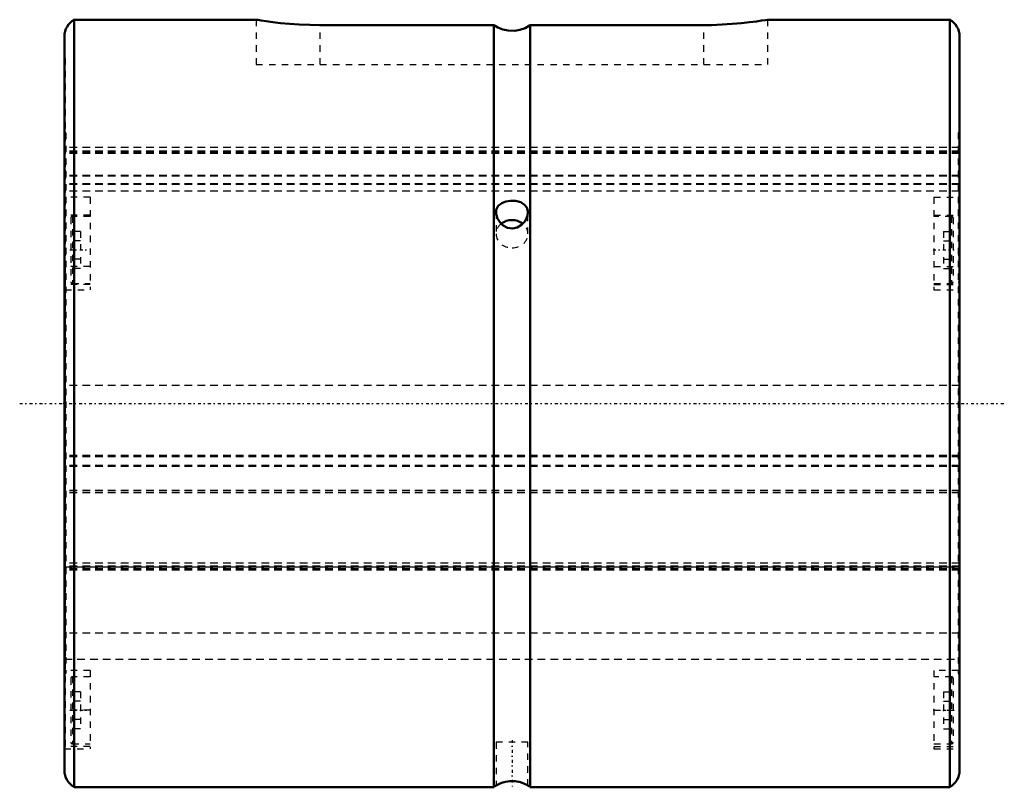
# Model space of a CAD drawing. Header units: millimetres. Extents: x -7 to 147, y -60 to 60.
import ezdxf

# ---------------------------------------------------------------- set-up
doc = ezdxf.new("R2010")
doc.units = ezdxf.units.MM
doc.linetypes.add('Center', pattern=[1.5, 0.45, -0.5, 0.05, -0.5])
doc.linetypes.add('Dashed', pattern=[2, 1, -1])
for name, color, linetype, lineweight in [('2d ConnectionPoints', 7, 'Continuous', 50), ('AM_0', 7, 'Continuous', 50), ('AM_7', 7, 'Center', 25), ('AM_9', 6, 'Dashed', 25)]:
    doc.layers.add(name, color=color, linetype=linetype, lineweight=lineweight)

# ---------------------------------------------------------------- blocks, each defined once
blk = doc.blocks.new('1_80X_cylinder_0_in_SLS801140_00__0')
at = {"layer": 'AM_0'}
for p, q in [((30.03, 60), (1.5, 60)), ((1.5, 60), (1.5, -60)), ((67.14, 59.16), (40, 59.16)), ((67.14, 59.16), (67.14, -60)), ((72.86, 59.16), (72.86, -60)), ((100, 59.16), (72.86, 59.16)), ((138.5, 60), (109.97, 60)), ((138.5, 60), (138.5, -60)), ((0, 57.4), (0, -57.4)), ((140, 57.4), (140, -57.4)), ((1.5, -60), (67.14, -60)), ((72.86, -60), (138.5, -60))]:
    blk.add_line(p, q, dxfattribs=at)
for points in [[(40, 59.16), (38.36, 59.18), (36.72, 59.25), (35.21, 59.35), (33.8, 59.48), (32.59, 59.62), (31.56, 59.76), (30.79, 59.87), (30.26, 59.96), (30.02, 60), (30, 60)], [(72.86, 59.16), (72.05, 58.69), (71.25, 58.41), (70.42, 58.27), (69.4, 58.29), (68.58, 58.46), (67.8, 58.77), (67.14, 59.16)], [(110, 60), (109.94, 59.99), (109.63, 59.94), (109.04, 59.85), (108.22, 59.73), (107.14, 59.59), (105.88, 59.45), (104.42, 59.33), (102.87, 59.23), (101.18, 59.17), (100, 59.16)], [(72.5, 29.89), (72.49, 30.05), (72.33, 30.61), (71.98, 31.07), (71.37, 31.44), (70.55, 31.65), (69.74, 31.68), (69.03, 31.57), (68.39, 31.32), (67.85, 30.9), (67.66, 30.6), (67.54, 30.27), (67.5, 29.88)], [(67.5, 29.88), (67.53, 29.57), (67.72, 28.92), (68.13, 28.28), (68.6, 27.84)], [(68.6, 27.84), (69.3, 27.47), (70.1, 27.36), (70.83, 27.52), (71.48, 27.9), (72.04, 28.51), (72.42, 29.31), (72.5, 29.89)], [(72.5, -59.77), (72.49, -59.76), (72.32, -59.67), (71.95, -59.48), (71.33, -59.24), (70.51, -59.08), (69.7, -59.06), (68.99, -59.16), (68.36, -59.35), (67.83, -59.58), (67.65, -59.68), (67.53, -59.75), (67.5, -59.77)]]:
    blk.add_lwpolyline(points, dxfattribs=at)
for centre, radius, start, end in [((3, 57.4), 3, 120, 180), ((137, 57.4), 3, 360, 60), ((3, -57.4), 3, 180, 240), ((137, -57.4), 3, 300, 0), ((70, -64.1), 5, 119.5565, 124.8898), ((70, -64.1), 5, 55.1102, 60.372)]:
    blk.add_arc(centre, radius, start, end, dxfattribs=at)
blk.add_ellipse((70, 26.5), major_axis=(2.5, 0), ratio=0.866025, start_param=0.83841, end_param=2.306843, dxfattribs=at)
at = {"layer": 'AM_7'}
for p, q in [((0.85, 24), (4.15, 24)), ((135.85, 24), (139.15, 24)), ((-7, 0), (147, 0)), ((0.85, -48), (4.15, -48)), ((135.85, -48), (139.15, -48)), ((70, -52.65), (70, -60.35))]:
    blk.add_line(p, q, dxfattribs=at)
at = {"layer": 'AM_9'}
for p, q in [((30, 60), (30, 53)), ((40, 53), (40, 59.16)), ((100, 53), (100, 59.16)), ((110, 53), (110, 60)), ((0.1, 54), (0, 54)), ((0.1, 54), (0.1, 23.2)), ((140, 54), (139.9, 54)), ((139.9, 54), (139.9, 23.2)), ((30, 53), (110, 53)), ((0.2, 42.3), (0.1, 42.3)), ((0.2, 42.3), (0.2, -42.23)), ((139.9, 42.3), (139.8, 42.3)), ((139.8, 42.3), (139.8, -42.23)), ((0.2, 41.55), (0.1, 41.55)), ((139.8, 41.55), (139.9, 41.55)), ((139.8, 40), (0.2, 40)), ((139.8, 39.45), (0.2, 39.45)), ((139.8, 39.21), (0.2, 39.21)), ((139.8, 39.1), (0.2, 39.1)), ((0.2, 36.43), (0.1, 36.43)), ((139.8, 35.65), (0.2, 35.65)), ((139.8, 35.54), (0.2, 35.54)), ((139.8, 36.43), (139.9, 36.43)), ((0.2, 35.41), (0.1, 35.41)), ((139.8, 34.34), (0.2, 34.34)), ((139.8, 34.22), (0.2, 34.22)), ((139.8, 35.41), (139.9, 35.41)), ((139.8, 33.17), (0.2, 33.17)), ((4, 32.23), (0.1, 32.23)), ((4, 32.23), (4, 17.75)), ((136, 32.23), (136, 17.75)), ((136, 32.23), (139.9, 32.23)), ((4, 29.41), (0.1, 29.41)), ((67.5, 29.88), (67.5, 26.5)), ((72.5, 26.5), (72.5, 29.88)), ((136, 29.41), (139.9, 29.41)), ((1, 29), (1, 19)), ((4, 29.25), (1.25, 29.25)), ((1.25, 29.25), (1.25, 18.75)), ((68.94, 27.62), (68.33, 28.07)), ((138.75, 29.25), (136, 29.25)), ((138.75, 29.25), (138.75, 18.75)), ((139, 29), (139, 19)), ((2.5, 26.89), (1, 26.89)), ((2.5, 26.89), (2.5, 21.11)), ((137.5, 26.89), (139, 26.89)), ((137.5, 26.89), (137.5, 21.11)), ((2.5, 25.44), (1, 25.44)), ((137.5, 25.44), (139, 25.44)), ((0.1, 23.2), (0.2, 23.2)), ((139.8, 23.2), (139.9, 23.2)), ((2.5, 22.56), (1, 22.56)), ((137.5, 22.56), (139, 22.56)), ((0.1, 21.41), (0.1, -53.64)), ((4, 21.41), (0.1, 21.41)), ((2.5, 21.11), (1, 21.11)), ((136, 21.41), (139.9, 21.41)), ((137.5, 21.11), (139, 21.11)), ((139.9, 21.41), (139.9, -53.64)), ((0.2, 19.03), (0.1, 19.03)), ((4, 18.59), (0.1, 18.59)), ((1.25, 18.75), (4, 18.75)), ((136, 18.75), (138.75, 18.75)), ((136, 18.59), (139.9, 18.59)), ((139.8, 19.03), (139.9, 19.03)), ((0.1, 17.75), (4, 17.75)), ((136, 17.75), (139.9, 17.75)), ((0.2, 2.34), (0.1, 2.34)), ((139.8, 2.78), (0.2, 2.78)), ((139.8, 2.34), (139.9, 2.34)), ((0.2, -8.26), (0.1, -8.26)), ((139.8, -8.13), (0.2, -8.13)), ((139.8, -8.38), (0.2, -8.38)), ((139.8, -8.26), (139.9, -8.26)), ((139.8, -9.71), (0.2, -9.71)), ((139.8, -9.88), (0.2, -9.88)), ((139.8, -13.62), (0.2, -13.62)), ((139.8, -13.69), (0.2, -13.69)), ((0.2, -13.93), (0.1, -13.93)), ((139.8, -13.99), (0.2, -13.99)), ((139.8, -13.93), (139.9, -13.93)), ((139.8, -24.97), (0.2, -24.97)), ((139.8, -25.46), (0.2, -25.46)), ((139.8, -25.48), (0.2, -25.48)), ((139.8, -25.53), (0.2, -25.53)), ((0.2, -25.54), (139.8, -25.54)), ((139.8, -25.77), (0.2, -25.77)), ((139.8, -25.83), (0.2, -25.83)), ((139.8, -25.96), (0.2, -25.96)), ((139.8, -26.09), (0.2, -26.09)), ((0.2, -27.63), (0.1, -27.63)), ((139.8, -27.63), (139.9, -27.63)), ((0.2, -28.17), (0.1, -28.17)), ((139.8, -28.17), (139.9, -28.17)), ((139.8, -35.95), (0.2, -35.95)), ((0.2, -37.74), (0.1, -37.74)), ((139.8, -37.74), (139.9, -37.74)), ((0.2, -40), (139.8, -40)), ((0.2, -42.23), (0.1, -42.23)), ((4, -41.75), (0.2, -41.75)), ((1, -43), (1, -53)), ((4, -42.75), (1.25, -42.75)), ((1.25, -42.75), (1.25, -53.25)), ((4, -41.75), (4, -54)), ((139.8, -41.75), (136, -41.75)), ((136, -41.75), (136, -54)), ((138.75, -42.75), (136, -42.75)), ((138.75, -42.75), (138.75, -53.25)), ((139, -43), (139, -53)), ((139.8, -42.23), (139.9, -42.23)), ((2.5, -45.11), (1, -45.11)), ((2.5, -45.11), (2.5, -50.89)), ((137.5, -45.11), (139, -45.11)), ((137.5, -45.11), (137.5, -50.89)), ((2.5, -46.56), (1, -46.56)), ((137.5, -46.56), (139, -46.56)), ((4, -48), (0.1, -48)), ((136, -48), (139.9, -48)), ((2.5, -49.44), (1, -49.44)), ((137.5, -49.44), (139, -49.44)), ((2.5, -50.89), (1, -50.89)), ((137.5, -50.89), (139, -50.89)), ((4, -53.64), (0.1, -53.64)), ((1.25, -53.25), (4, -53.25)), ((67.5, -53), (67.5, -59.75)), ((72.5, -53), (67.5, -53)), ((72.5, -59.75), (72.5, -53)), ((136, -53.25), (138.75, -53.25)), ((136, -53.64), (139.9, -53.64)), ((0, -54), (4, -54)), ((136, -54), (140, -54))]:
    blk.add_line(p, q, dxfattribs=at)
blk.add_lwpolyline([(67.52, 29.61), (67.51, 29.68), (67.5, 29.88)], dxfattribs=at)
for centre, start, end in [((1.25, 29), 90, 180), ((138.75, 29), 360, 90), ((1.25, 19), 180, 270), ((138.75, 19), 270, 0), ((1.25, -43), 90, 180), ((138.75, -43), 360, 90), ((1.25, -53), 180, 270), ((138.75, -53), 270, 0)]:
    blk.add_arc(centre, 0.25, start, end, dxfattribs=at)
for start_param, end_param in [(2.306843, 3.141593), (0, 0.83841), (3.141593, 4.712389), (4.712389, 6.283185)]:
    blk.add_ellipse((70, 26.5), major_axis=(2.5, 0), ratio=0.866025, start_param=start_param, end_param=end_param, dxfattribs=at)
blk = doc.blocks.new('2_80_X140__0_in_SLS801140_00__0')
at = {"layer": 'AM_9'}
for p, q in [((140, 40), (0, 40)), ((140, 39.45), (0, 39.45)), ((140, 39.21), (0, 39.21)), ((140, 39.1), (0, 39.1)), ((140, 35.65), (0, 35.65)), ((140, 35.54), (0, 35.54)), ((140, 34.34), (0, 34.34)), ((140, 34.22), (0, 34.22)), ((140, 33.17), (0, 33.17)), ((140, 2.78), (0, 2.78)), ((140, -8.13), (0, -8.13)), ((140, -8.38), (0, -8.38)), ((140, -9.71), (0, -9.71)), ((140, -9.88), (0, -9.88)), ((140, -13.62), (0, -13.62)), ((140, -13.69), (0, -13.69)), ((140, -13.99), (0, -13.99)), ((140, -24.97), (0, -24.97)), ((140, -25.46), (0, -25.46)), ((140, -25.48), (0, -25.48)), ((140, -25.53), (0, -25.53)), ((0, -25.54), (140, -25.54)), ((140, -25.77), (0, -25.77)), ((140, -25.83), (0, -25.83)), ((140, -25.96), (0, -25.96)), ((140, -26.09), (0, -26.09)), ((140, -35.95), (0, -35.95)), ((0, -40), (140, -40))]:
    blk.add_line(p, q, dxfattribs=at)

msp = doc.modelspace()

# ---------------------------------------------------------------- linework, layer by layer
at = {"layer": '2d ConnectionPoints'}
msp.add_point((0, 0), dxfattribs=at)

# ---------------------------------------------------------------- block references
for name in ['1_80X_cylinder_0_in_SLS801140_00__0', '2_80_X140__0_in_SLS801140_00__0']:
    msp.add_blockref(name, (0, 0))

doc.saveas('drawing.dxf')
